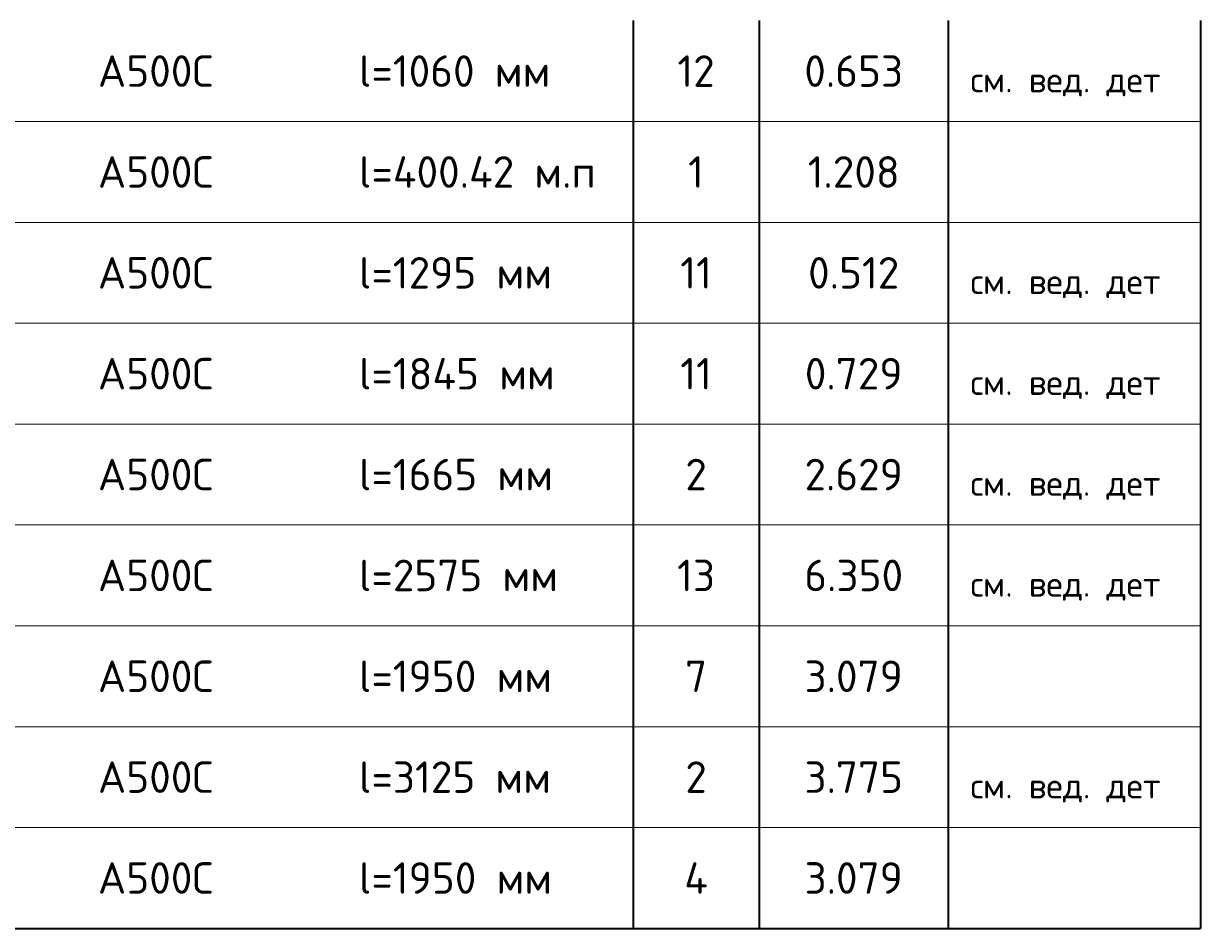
# Model space of a CAD drawing. Header units: millimetres. Extents: x 21507 to 30905, y 54178 to 61234.
# Tile 3 of 8: x 23341 to 25207, y 55578 to 57014. Entities that reach past the tile are written whole.
import ezdxf

# ---------------------------------------------------------------- set-up
doc = ezdxf.new("R2010")
doc.units = ezdxf.units.MM
doc.layers.add('Standard', color=7, linetype='Continuous', lineweight=25)
doc.styles.add('ARIAL', font='ARIAL.TTF')
doc.styles.add('ISOCPEUR', font='ISOCPEUR')

msp = doc.modelspace()

# ---------------------------------------------------------------- linework, layer by layer
at = {"layer": 'Standard', "color": 7, "linetype": 'Continuous', "lineweight": 35, "transparency": 33554687}
for p, q in [((24307.3, 57018.2), (24307.3, 56858.2)), ((24507.3, 57018.2), (24507.3, 56858.2)), ((24807.3, 57018.2), (24807.3, 56858.2)), ((25207.3, 57018.2), (25207.3, 56858.2)), ((24307.3, 56858.2), (24307.3, 56698.2)), ((24507.3, 56858.2), (24507.3, 56698.2)), ((24807.3, 56858.2), (24807.3, 56698.2)), ((25207.3, 56858.2), (25207.3, 56698.2)), ((24307.3, 56698.2), (24307.3, 56538.2)), ((24507.3, 56698.2), (24507.3, 56538.2)), ((24807.3, 56698.2), (24807.3, 56538.2)), ((25207.3, 56698.2), (25207.3, 56538.2)), ((24307.3, 56538.2), (24307.3, 56378.2)), ((24507.3, 56538.2), (24507.3, 56378.2)), ((24807.3, 56538.2), (24807.3, 56378.2)), ((25207.3, 56538.2), (25207.3, 56378.2)), ((24307.3, 56378.2), (24307.3, 56218.2)), ((24507.3, 56378.2), (24507.3, 56218.2)), ((24807.3, 56378.2), (24807.3, 56218.2)), ((25207.3, 56378.2), (25207.3, 56218.2)), ((24307.3, 56218.2), (24307.3, 56058.2)), ((24507.3, 56218.2), (24507.3, 56058.2)), ((24807.3, 56218.2), (24807.3, 56058.2)), ((25207.3, 56218.2), (25207.3, 56058.2)), ((24307.3, 56058.2), (24307.3, 55898.2)), ((24507.3, 56058.2), (24507.3, 55898.2)), ((24807.3, 56058.2), (24807.3, 55898.2)), ((25207.3, 56058.2), (25207.3, 55898.2)), ((24307.3, 55898.2), (24307.3, 55738.2)), ((24507.3, 55898.2), (24507.3, 55738.2)), ((24807.3, 55898.2), (24807.3, 55738.2)), ((25207.3, 55898.2), (25207.3, 55738.2)), ((24307.3, 55738.2), (24307.3, 55578.2)), ((24507.3, 55738.2), (24507.3, 55578.2)), ((24807.3, 55738.2), (24807.3, 55578.2)), ((25207.3, 55738.2), (25207.3, 55578.2)), ((21507.3, 55578.2), (25207.3, 55578.2))]:
    msp.add_line(p, q, dxfattribs=at)
at = {"layer": 'Standard', "color": 7, "linetype": 'Continuous', "lineweight": 13, "transparency": 33554687}
for p, q in [((25207.3, 56858.2), (21507.3, 56858.2)), ((25207.3, 56698.2), (21507.3, 56698.2)), ((25207.3, 56538.2), (21507.3, 56538.2)), ((25207.3, 56378.2), (21507.3, 56378.2)), ((25207.3, 56218.2), (21507.3, 56218.2)), ((25207.3, 56058.2), (21507.3, 56058.2)), ((25207.3, 55898.2), (21507.3, 55898.2)), ((25207.3, 55738.2), (21507.3, 55738.2)), ((25207.3, 55578.2), (21507.3, 55578.2))]:
    msp.add_line(p, q, dxfattribs=at)

# ---------------------------------------------------------------- texts
at = {"layer": 'Standard', "color": 7, "linetype": 'Continuous', "lineweight": 35, "transparency": 33554687, "char_height": 10, "style": 'ISOCPEUR'}
for s, insert, width, attachment_point in [('\\A1;{\\fISOCPEUR|i0|b0;\\H50.000000;\\W1.000000;\\C7;l=1060 мм}\\P', (23872.8, 56938.2), 318.413, 4), ('\\A1;{\\fISOCPEUR|i0|b0;\\H50.000000;\\W1.000000;\\C7;А500С}\\P', (23458.6, 56938.2), 208.718, 4), ('\\A1;{\\fISOCPEUR|i0|b0;\\H50.000000;\\W1.000000;\\C7;12}\\P', (24407.3, 56938.2), 78.75, 5), ('\\A1;{\\fISOCPEUR|i0|b0;\\H50.000000;\\W1.000000;\\C7;0.653}\\P', (24657.3, 56938.2), 178.485, 5), ('\\A1;{\\fISOCPEUR|i0|b0;\\H50.000000;\\W1.000000;\\C7;А500С}\\P', (23458.6, 56778.2), 208.718, 4), ('\\A1;{\\fISOCPEUR|i0|b0;\\H50.000000;\\W1.000000;\\C7;l=400.42 м.п}\\P', (23872.8, 56778.2), 399.351, 4), ('\\A1;{\\fISOCPEUR|i0|b0;\\H50.000000;\\W1.000000;\\C7;1}\\P', (24407.3, 56778.2), 38.889, 5), ('\\A1;{\\fISOCPEUR|i0|b0;\\H50.000000;\\W1.000000;\\C7;1.208}\\P', (24657.3, 56778.2), 166.97, 5), ('\\A1;{\\fISOCPEUR|i0|b0;\\H50.000000;\\W1.000000;\\C7;l=1295 мм}\\P', (23872.8, 56618.2), 318.413, 4), ('\\A1;{\\fISOCPEUR|i0|b0;\\H50.000000;\\W1.000000;\\C7;А500С}\\P', (23458.6, 56618.2), 208.718, 4), ('\\A1;{\\fISOCPEUR|i0|b0;\\H50.000000;\\W1.000000;\\C7;11}\\P', (24407.3, 56618.2), 65.625, 5), ('\\A1;{\\fISOCPEUR|i0|b0;\\H50.000000;\\W1.000000;\\C7;0.512}\\P', (24657.3, 56618.2), 166.97, 5), ('\\A1;{\\fISOCPEUR|i0|b0;\\H50.000000;\\W1.000000;\\C7;А500С}\\P', (23458.6, 56458.2), 208.718, 4), ('\\A1;{\\fISOCPEUR|i0|b0;\\H50.000000;\\W1.000000;\\C7;l=1845 мм}\\P', (23872.8, 56458.2), 323.438, 4), ('\\A1;{\\fISOCPEUR|i0|b0;\\H50.000000;\\W1.000000;\\C7;11}\\P', (24407.3, 56458.2), 65.625, 5), ('\\A1;{\\fISOCPEUR|i0|b0;\\H50.000000;\\W1.000000;\\C7;0.729}\\P', (24657.3, 56458.2), 178.485, 5), ('\\A1;{\\fISOCPEUR|i0|b0;\\H50.000000;\\W1.000000;\\C7;l=1665 мм}\\P', (23872.8, 56298.2), 318.413, 4), ('\\A1;{\\fISOCPEUR|i0|b0;\\H50.000000;\\W1.000000;\\C7;А500С}\\P', (23458.6, 56298.2), 208.718, 4), ('\\A1;{\\fISOCPEUR|i0|b0;\\H50.000000;\\W1.000000;\\C7;2}\\P', (24407.3, 56298.2), 54.444, 5), ('\\A1;{\\fISOCPEUR|i0|b0;\\H50.000000;\\W1.000000;\\C7;2.629}\\P', (24657.3, 56298.2), 178.485, 5), ('\\A1;{\\fISOCPEUR|i0|b0;\\H50.000000;\\W1.000000;\\C7;l=2575 мм}\\P', (23872.8, 56138.2), 329.206, 4), ('\\A1;{\\fISOCPEUR|i0|b0;\\H50.000000;\\W1.000000;\\C7;А500С}\\P', (23458.6, 56138.2), 208.718, 4), ('\\A1;{\\fISOCPEUR|i0|b0;\\H50.000000;\\W1.000000;\\C7;13}\\P', (24407.3, 56138.2), 78.75, 5), ('\\A1;{\\fISOCPEUR|i0|b0;\\H50.000000;\\W1.000000;\\C7;6.350}\\P', (24657.3, 56138.2), 178.485, 5), ('\\A1;{\\fISOCPEUR|i0|b0;\\H50.000000;\\W1.000000;\\C7;l=1950 мм}\\P', (23872.8, 55978.2), 318.413, 4), ('\\A1;{\\fISOCPEUR|i0|b0;\\H50.000000;\\W1.000000;\\C7;А500С}\\P', (23458.6, 55978.2), 208.718, 4), ('\\A1;{\\fISOCPEUR|i0|b0;\\H50.000000;\\W1.000000;\\C7;7}\\P', (24407.3, 55978.2), 54.444, 5), ('\\A1;{\\fISOCPEUR|i0|b0;\\H50.000000;\\W1.000000;\\C7;3.079}\\P', (24657.3, 55978.2), 178.485, 5), ('\\A1;{\\fISOCPEUR|i0|b0;\\H50.000000;\\W1.000000;\\C7;l=3125 мм}\\P', (23872.8, 55818.2), 318.413, 4), ('\\A1;{\\fISOCPEUR|i0|b0;\\H50.000000;\\W1.000000;\\C7;А500С}\\P', (23458.6, 55818.2), 208.718, 4), ('\\A1;{\\fISOCPEUR|i0|b0;\\H50.000000;\\W1.000000;\\C7;2}\\P', (24407.3, 55818.2), 54.444, 5), ('\\A1;{\\fISOCPEUR|i0|b0;\\H50.000000;\\W1.000000;\\C7;3.775}\\P', (24657.3, 55818.2), 178.485, 5), ('\\A1;{\\fISOCPEUR|i0|b0;\\H50.000000;\\W1.000000;\\C7;l=1950 мм}\\P', (23872.8, 55658.2), 318.413, 4), ('\\A1;{\\fISOCPEUR|i0|b0;\\H50.000000;\\W1.000000;\\C7;А500С}\\P', (23458.6, 55658.2), 208.718, 4), ('\\A1;{\\fISOCPEUR|i0|b0;\\H50.000000;\\W1.000000;\\C7;4}\\P', (24407.3, 55658.2), 60, 5), ('\\A1;{\\fISOCPEUR|i0|b0;\\H50.000000;\\W1.000000;\\C7;3.079}\\P', (24657.3, 55658.2), 178.485, 5)]:
    msp.add_mtext(s, dxfattribs=dict(at, insert=insert, width=width, attachment_point=attachment_point))
at = {"layer": 'Standard', "color": 7, "linetype": 'Continuous', "lineweight": 13, "transparency": 33554687, "char_height": 8, "attachment_point": 7}
for s, insert, width, style in [('\\A1;{\\fISOCPEUR|i0|b0;\\H40.000000;\\W1.000000;\\C7;см. вед. дет}\\P', (24842.4, 56898.1), 323.487, 'ISOCPEUR'), ('}\\P', (24842.4, 56738.1), 13.985, 'ARIAL'), ('\\A1;{\\fISOCPEUR|i0|b0;\\H40.000000;\\W1.000000;\\C7;см. вед. дет}\\P', (24842.4, 56578.1), 323.487, 'ISOCPEUR'), ('\\A1;{\\fISOCPEUR|i0|b0;\\H40.000000;\\W1.000000;\\C7;см. вед. дет}\\P', (24842.4, 56418.1), 323.487, 'ISOCPEUR'), ('\\A1;{\\fISOCPEUR|i0|b0;\\H40.000000;\\W1.000000;\\C7;см. вед. дет}\\P', (24842.4, 56258.1), 323.487, 'ISOCPEUR'), ('\\A1;{\\fISOCPEUR|i0|b0;\\H40.000000;\\W1.000000;\\C7;см. вед. дет}\\P', (24842.4, 56098.1), 323.487, 'ISOCPEUR'), ('}\\P', (24842.4, 55938.1), 13.985, 'ARIAL'), ('\\A1;{\\fISOCPEUR|i0|b0;\\H40.000000;\\W1.000000;\\C7;см. вед. дет}\\P', (24842.4, 55778.1), 323.487, 'ISOCPEUR'), ('}\\P', (24842.4, 55618.1), 13.985, 'ARIAL')]:
    msp.add_mtext(s, dxfattribs=dict(at, insert=insert, width=width, style=style))

doc.saveas('drawing.dxf')
